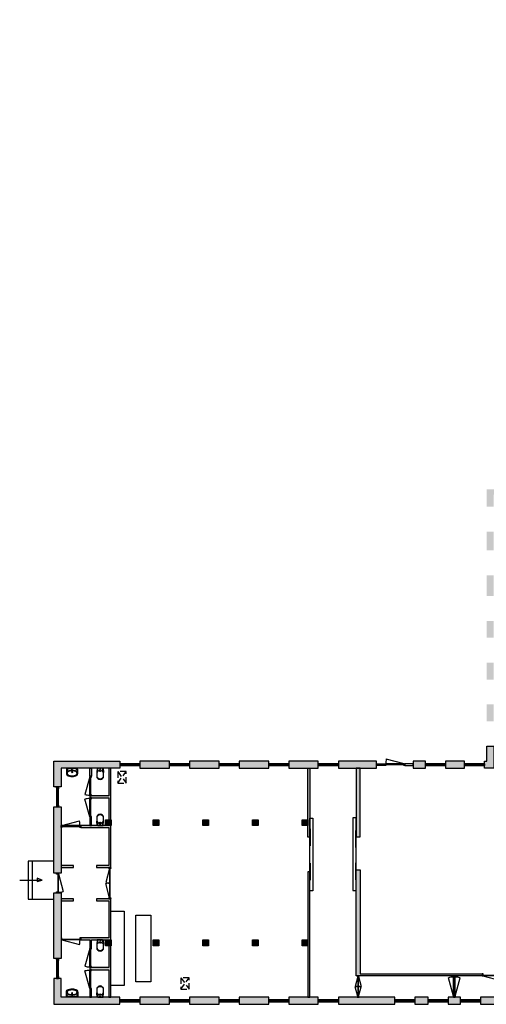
# Model space of a CAD drawing. Header units: millimetres. Extents: x -35717 to 37566, y -30893 to 27905.
# Tile 1 of 5: x -35717 to -11270, y -29135 to 22455. Entities that reach past the tile are written whole.
import ezdxf

# ---------------------------------------------------------------- set-up
doc = ezdxf.new("R2010")
doc.units = ezdxf.units.MM
doc.header["$LTSCALE"] = 100
doc.linetypes.add('HIDDEN2', pattern=[4.7625, 3.175, -1.5875])
for name, color, linetype in [('AA21----_BUITENWAND', 252, 'Continuous'), ('AA22----_BINNENWAND', 254, 'Continuous'), ('AL21----_BUITENWAND', 3, 'Continuous'), ('AL22----_BINNENWAND', 2, 'Continuous'), ('AL24----_BUITENTRAPPEN', 7, 'Continuous'), ('AL31----_BUITENKOZIJNEN', 1, 'Continuous'), ('AL32----_BINNENKOZIJNEN', 1, 'Continuous'), ('AL33----_VLOEROPENINGEN', 8, 'HIDDEN2'), ('AL72----_BALIE', 1, 'Continuous'), ('AL74----_SANITAIR', 7, 'Continuous')]:
    doc.layers.add(name, color=color, linetype=linetype)

# ---------------------------------------------------------------- blocks, each defined once
blk = doc.blocks.new('*U50')
at = {"layer": 'AL31----_BUITENKOZIJNEN'}
for points in [[(-1030, 50), (-995, 50), (-995, 9), (-980, 9), (-980, -50), (-1030, -50)], [(-995, 9), (-35, 9), (-35, 50), (-995, 50)], [(-50, -50), (-50, 9), (-35, 9), (-35, 50), (0, 50), (0, -50)]]:
    blk.add_lwpolyline(points, close=True, dxfattribs=at)
blk.add_lwpolyline([(-35, 50), (-962, 298)], dxfattribs=at)
blk.add_arc((-35, 50), 960, 165, 180, dxfattribs=at)
blk = doc.blocks.new('*U51')
at = {"layer": 'AL31----_BUITENKOZIJNEN'}
for points in [[(-1030, 50), (-995, 50), (-995, 9), (-980, 9), (-980, -50), (-1030, -50)], [(-995, 9), (-35, 9), (-35, 50), (-995, 50)], [(-50, -50), (-50, 9), (-35, 9), (-35, 50), (0, 50), (0, -50)]]:
    blk.add_lwpolyline(points, close=True, dxfattribs=at)
blk.add_lwpolyline([(-995, 50), (-68, 298)], dxfattribs=at)
blk.add_arc((-995, 50), 960, 0, 15, dxfattribs=at)
blk = doc.blocks.new('*U35')
at = {"layer": 'AL32----_BINNENKOZIJNEN'}
for points in [[(-1030, 50), (-995, 50), (-995, 9), (-980, 9), (-980, -50), (-1030, -50)], [(-995, 9), (-35, 9), (-35, 50), (-995, 50)], [(-50, -50), (-50, 9), (-35, 9), (-35, 50), (0, 50), (0, -50)]]:
    blk.add_lwpolyline(points, close=True, dxfattribs=at)
blk.add_lwpolyline([(-995, 50), (-68, 298)], dxfattribs=at)
blk.add_arc((-995, 50), 960, 0, 15, dxfattribs=at)
blk = doc.blocks.new('*U36')
at = {"layer": 'AL32----_BINNENKOZIJNEN'}
for points in [[(-1030, -50), (-995, -50), (-995, -9), (-980, -9), (-980, 50), (-1030, 50)], [(-50, 50), (-50, -9), (-35, -9), (-35, -50), (0, -50), (0, 50)], [(-995, -9), (-35, -9), (-35, -50), (-995, -50)]]:
    blk.add_lwpolyline(points, close=True, dxfattribs=at)
blk.add_lwpolyline([(-35, -50), (-962, -298)], dxfattribs=at)
blk.add_arc((-35, -50), 960, 180, 195, dxfattribs=at)
blk = doc.blocks.new('*U30')
at = {"layer": 'AL32----_BINNENKOZIJNEN'}
for points in [[(-1030, -50), (-995, -50), (-995, -9), (-980, -9), (-980, 50), (-1030, 50)], [(-50, 50), (-50, -9), (-35, -9), (-35, -50), (0, -50), (0, 50)], [(-995, -9), (-35, -9), (-35, -50), (-995, -50)]]:
    blk.add_lwpolyline(points, close=True, dxfattribs=at)
blk.add_lwpolyline([(-995, -50), (-68, -298)], dxfattribs=at)
blk.add_arc((-995, -50), 960, 345, 0, dxfattribs=at)
blk = doc.blocks.new('*U31')
at = {"layer": 'AL32----_BINNENKOZIJNEN'}
for points in [[(-1600, 50), (-1565, 50), (-1565, -50), (-1600, -50)], [(-1565, 21), (-1565, -21), (-35, -21), (-35, 21)], [(-35, 50), (0, 50), (0, -50), (-35, -50)]]:
    blk.add_lwpolyline(points, close=True, dxfattribs=at)
for points in [[(-800, -21), (-800, 21)], [(-1565, -21), (-826, -219)], [(-35, -21), (-774, -219)]]:
    blk.add_lwpolyline(points, dxfattribs=at)
for centre, start, end in [((-1565, -21), 345, 0), ((-35, -21), 179.9983, 195.0006)]:
    blk.add_arc(centre, 765, start, end, dxfattribs=at)
blk = doc.blocks.new('*U32')
at = {"layer": 'AL32----_BINNENKOZIJNEN'}
for points in [[(-1070, -50), (-1035, -50), (-1035, -9), (-1020, -9), (-1020, 50), (-1070, 50)], [(-50, 50), (-50, -9), (-35, -9), (-35, -50), (0, -50), (0, 50)], [(-1035, -9), (-35, -9), (-35, -50), (-1035, -50)]]:
    blk.add_lwpolyline(points, close=True, dxfattribs=at)
blk.add_lwpolyline([(-35, -50), (-1001, -309)], dxfattribs=at)
blk.add_arc((-35, -50), 1000, 180, 195, dxfattribs=at)
blk = doc.blocks.new('*U33')
at = {"layer": 'AL32----_BINNENKOZIJNEN'}
for points in [[(-1070, 50), (-1035, 50), (-1035, 9), (-1020, 9), (-1020, -50), (-1070, -50)], [(-1035, 9), (-35, 9), (-35, 50), (-1035, 50)], [(-50, -50), (-50, 9), (-35, 9), (-35, 50), (0, 50), (0, -50)]]:
    blk.add_lwpolyline(points, close=True, dxfattribs=at)
blk.add_lwpolyline([(-35, 50), (-1001, 309)], dxfattribs=at)
blk.add_arc((-35, 50), 1000, 165, 180, dxfattribs=at)
blk = doc.blocks.new('WC 17 (R)')
at = {"layer": 'AL74----_SANITAIR'}
for points in [[(407, 182), (232, 169), (0, 125), (0, -125), (232, -169), (408, -182, 0.999913)], [(62, 0, -1), (37, 0, -1)], [(250, 150), (407, 162, -1), (407, -162), (250, -150, -1)], [(175, 0, -1), (125, 0, -1)]]:
    blk.add_lwpolyline(points, format="xyb", close=True, dxfattribs=at)
for points in [[(0, 125), (0, 150), (232, 169)], [(0, -125), (0, -150), (232, -169)]]:
    blk.add_lwpolyline(points, dxfattribs=at)
blk = doc.blocks.new('WT 04 (R)')
at = {"color": 3}
for centre, radius, start, end in [((266, 164), 136, 44.6333, 93.716), ((257, 300), 1.091783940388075e-11, 92.5317, 90.2017)]:
    blk.add_arc(centre, radius, start, end, dxfattribs=at)
at = {"layer": 'AL74----_SANITAIR'}
for points in [[(257, 300, 0.030203), (0, 289), (0, -289, 0.030203), (257, -300, 0.217499), (363, -260, 0.107077), (423, -127, 0.043293), (438, -11), (438, 11, 0.043293), (423, 127, 0.107077), (363, 260, 0.217499)], [(72, 0, -1), (41, 0, -1)], [(233, 0, -1), (176, 0, -1)], [(227, 0, -1), (182, 0, -1)]]:
    blk.add_lwpolyline(points, format="xyb", close=True, dxfattribs=at)
for points in [[(119, 20), (120, 34), (121, 47), (122, 58), (123, 68), (124, 76), (125, 84), (126, 91), (127, 98), (128, 104), (129, 111), (130, 116), (131, 122), (132, 127), (133, 132), (134, 138), (136, 143), (137, 147), (139, 152), (140, 157), (142, 162), (143, 166), (145, 171), (146, 175), (148, 180), (150, 184), (152, 188), (154, 192), (156, 196), (158, 200), (160, 204), (163, 208), (166, 211), (169, 215), (172, 218), (175, 221), (178, 224), (181, 227), (185, 230), (188, 233), (192, 235), (195, 238), (199, 240), (203, 242), (206, 245), (211, 247), (215, 248), (220, 250), (225, 252), (230, 254), (236, 256), (243, 257), (251, 259), (259, 260), (269, 261), (279, 263), (277, 263), (272, 264), (267, 264), (261, 265), (255, 265), (249, 266), (242, 266), (235, 267), (227, 267), (219, 267), (211, 267), (203, 267), (195, 267), (187, 268), (180, 267), (172, 267), (164, 267), (157, 267), (150, 267), (143, 267), (137, 267), (130, 266), (125, 266), (119, 266), (115, 266), (110, 265), (106, 265), (102, 265), (98, 264), (94, 263), (91, 263), (88, 262), (84, 261), (81, 260), (79, 258), (76, 257), (73, 255), (70, 254), (67, 252), (65, 250), (62, 248), (59, 245), (57, 243), (54, 240), (52, 238), (49, 235), (47, 232), (44, 228), (42, 225), (40, 221), (38, 217), (36, 213), (35, 209), (33, 204), (31, 200), (30, 195), (29, 190), (28, 184), (27, 179), (26, 172), (25, 166), (24, 159), (23, 151), (22, 143), (22, 135), (21, 126), (21, 117), (20, 108), (20, 98), (20, 88), (20, 78), (20, 68), (19, 58), (19, 48), (19, 39), (19, 31), (19, 23), (19, 17), (19, 12), (19, 9), (19, 6), (19, 2), (19, -1), (19, -12), (19, -24), (20, -37), (20, -50), (20, -64), (20, -77), (21, -89), (21, -101), (22, -112), (22, -122), (23, -131), (23, -140), (24, -148), (25, -155), (26, -162), (27, -169), (28, -175), (29, -181), (30, -186), (31, -191), (33, -196), (34, -201), (36, -205), (38, -209), (40, -213), (42, -217), (44, -221), (46, -224), (48, -228), (51, -231), (53, -234), (56, -237), (58, -239), (61, -242), (64, -244), (66, -246), (69, -248), (72, -250), (75, -251), (77, -253), (80, -254), (83, -256), (86, -257), (89, -258), (92, -259), (96, -259), (99, -260), (103, -260), (107, -261), (112, -261), (116, -262), (121, -262), (126, -262), (132, -262), (138, -262), (145, -262), (151, -263), (158, -263), (166, -263), (173, -263), (181, -263), (189, -263), (197, -263), (205, -263), (213, -262), (221, -262), (229, -262), (236, -262), (243, -261), (250, -261), (257, -260), (263, -260), (268, -259), (273, -258), (278, -258), (281, -257), (271, -256), (261, -255), (252, -254), (244, -252), (238, -251), (232, -249), (226, -247), (221, -245), (216, -244), (212, -242), (208, -240), (204, -238), (200, -235), (197, -233), (193, -231), (190, -228), (186, -226), (183, -223), (179, -220), (176, -217), (173, -214), (170, -210), (167, -207), (164, -203), (162, -200), (159, -196), (157, -192), (155, -188), (153, -184), (151, -179), (149, -175), (147, -171), (146, -166), (144, -162), (143, -157), (141, -153), (139, -148), (138, -143), (137, -138), (135, -133), (134, -128), (133, -123), (132, -118), (131, -112), (129, -106), (128, -100), (127, -94), (126, -87), (125, -80), (124, -72), (123, -63), (122, -54), (121, -43), (120, -30), (119, -16), (118, 2)], [(401, -31), (402, -25), (402, -19), (402, -12), (402, -5), (402, 3), (402, 11), (402, 18), (402, 25), (401, 31), (401, 37), (401, 44), (400, 50), (399, 56), (399, 61), (398, 67), (397, 73), (396, 79), (394, 85), (393, 91), (392, 96), (391, 102), (389, 108), (388, 113), (387, 119), (386, 125), (384, 130), (383, 136), (381, 141), (380, 146), (378, 152), (376, 157), (374, 162), (372, 168), (370, 173), (368, 178), (365, 183), (363, 188), (361, 194), (358, 199), (356, 204), (353, 208), (350, 213), (347, 218), (344, 222), (341, 226), (338, 230), (335, 234), (332, 237), (329, 240), (326, 243), (323, 245), (319, 248), (316, 250), (313, 252), (310, 253), (307, 255), (304, 256), (300, 258), (297, 259), (293, 260), (290, 261), (286, 261), (281, 262), (279, 263), (269, 261), (259, 260), (251, 259), (243, 257), (236, 256), (230, 254), (225, 252), (220, 250), (215, 248), (211, 247), (206, 245), (203, 242), (199, 240), (195, 238), (192, 235), (188, 233), (185, 230), (181, 227), (178, 224), (175, 221), (172, 218), (169, 215), (166, 211), (163, 208), (160, 204), (158, 200), (156, 196), (154, 192), (152, 188), (150, 184), (148, 180), (146, 175), (145, 171), (143, 166), (142, 162), (140, 157), (139, 152), (137, 147), (136, 143), (134, 138), (133, 132), (132, 127), (131, 122), (130, 116), (129, 111), (128, 104), (127, 98), (126, 91), (125, 84), (124, 76), (123, 68), (122, 58), (121, 47), (120, 34), (119, 20), (118, 2), (119, -16), (120, -30), (121, -43), (122, -54), (123, -63), (124, -72), (125, -80), (126, -87), (127, -94), (128, -100), (129, -106), (131, -112), (132, -118), (133, -123), (134, -128), (135, -133), (137, -138), (138, -143), (139, -148), (141, -153), (143, -157), (144, -162), (146, -166), (147, -171), (149, -175), (151, -179), (153, -184), (155, -188), (157, -192), (159, -196), (162, -200), (164, -203), (167, -207), (170, -210), (173, -214), (176, -217), (179, -220), (183, -223), (186, -226), (190, -228), (193, -231), (197, -233), (200, -235), (204, -238), (208, -240), (212, -242), (216, -244), (221, -245), (226, -247), (232, -249), (238, -251), (244, -252), (252, -254), (261, -255), (271, -256), (281, -257), (283, -257), (287, -256), (291, -255), (295, -254), (299, -253), (302, -252), (305, -251), (308, -250), (312, -248), (315, -246), (318, -244), (321, -242), (324, -240), (327, -237), (330, -234), (334, -231), (337, -228), (340, -224), (343, -221), (346, -216), (349, -212), (351, -208), (354, -203), (357, -198), (359, -193), (362, -188), (364, -183), (367, -178), (369, -172), (371, -167), (373, -162), (375, -157), (377, -151), (379, -146), (380, -141), (382, -135), (384, -130), (385, -124), (386, -119), (388, -113), (389, -108), (390, -102), (391, -96), (393, -91), (394, -85), (395, -79), (396, -73), (397, -67), (398, -61), (399, -55), (400, -50), (400, -44), (401, -38)]]:
    blk.add_lwpolyline(points, close=True, dxfattribs=at)
blk = doc.blocks.new('33_kruipluik_600x440')
at = {"layer": 'AL33----_VLOEROPENINGEN'}
for p, q in [((300, -220), (-300, 220)), ((-300, -220), (300, 220))]:
    blk.add_line(p, q, dxfattribs=at)
blk.add_lwpolyline([(-300, 220), (-300, -220), (300, -220), (300, 220)], close=True, dxfattribs=at)

msp = doc.modelspace()

# ---------------------------------------------------------------- hatches: boundary and pattern name
at = {"layer": 'AA21----_BUITENWAND'}
h = msp.add_hatch(color=256, dxfattribs=at)
h.paths.add_polyline_path([(-33921, -18795), (-33551, -18795), (-33551, -22270), (-33921, -22270)])
h.paths.add_polyline_path([(-33921, -23300), (-33551, -23300), (-33551, -26735), (-33921, -26735)])
h.paths.add_polyline_path([(-30471, -29135), (-30471, -28765), (-33551, -28765), (-33551, -27785), (-33921, -27785), (-33921, -29135)])
h.paths.add_polyline_path([(-29421, -28765), (-29421, -29135), (-27871, -29135), (-27871, -28765)])
h.paths.add_polyline_path([(-26821, -28765), (-26821, -29135), (-25271, -29135), (-25271, -28765)])
h.paths.add_polyline_path([(-24221, -28765), (-24221, -29135), (-22671, -29135), (-22671, -28765)])
h.paths.add_polyline_path([(-21621, -28765), (-21621, -29135), (-20071, -29135), (-20071, -28765)])
h.paths.add_polyline_path([(-19021, -28765), (-19021, -29135), (-16071, -29135), (-16071, -28765)])
h.paths.add_polyline_path([(-15021, -28765), (-15021, -29135), (-14321, -29135), (-14321, -28765)])
h.paths.add_polyline_path([(-13271, -28765), (-13271, -29135), (-12621, -29135), (-12621, -28765)])
h.paths.add_polyline_path([(-11571, -28765), (-11571, -29135), (-9052, -29135), (-9052, -28765)])
h.paths.add_polyline_path([(-11251, -13425), (-11251, -14308), (-10881, -14308), (-10881, -13425)])
h.paths.add_polyline_path([(-11251, -15618), (-10881, -15618), (-10881, -16765), (-11361, -16765), (-11361, -16395), (-11251, -16395)])
h.paths.add_polyline_path([(-13411, -16395), (-13411, -16765), (-12411, -16765), (-12411, -16395)])
h.paths.add_polyline_path([(-15106, -16395), (-15106, -16765), (-14461, -16765), (-14461, -16395)])
h.paths.add_polyline_path([(-19021, -16395), (-19021, -16765), (-17016, -16765), (-17016, -16395)])
h.paths.add_polyline_path([(-21621, -16395), (-21621, -16765), (-20071, -16765), (-20071, -16395)])
h.paths.add_polyline_path([(-24221, -16395), (-24221, -16765), (-22671, -16765), (-22671, -16395)])
h.paths.add_polyline_path([(-26821, -16395), (-26821, -16765), (-25271, -16765), (-25271, -16395)])
h.paths.add_polyline_path([(-29421, -16395), (-29421, -16765), (-27871, -16765), (-27871, -16395)])
h.paths.add_polyline_path([(-33921, -16395), (-30471, -16395), (-30471, -16765), (-33551, -16765), (-33551, -17745), (-33921, -17745)])
h.paths.add_polyline_path([(-3001, 7865), (-3001, 6905), (-2631, 6905), (-2631, 7865)])
h.paths.add_polyline_path([(-3001, 5015), (-3001, 4055), (-2631, 4055), (-2631, 5015)])
h.paths.add_polyline_path([(-3001, 1305), (-2631, 1305), (-2631, 2165), (-3001, 2165)])
h.paths.add_polyline_path([(-4211, -2155), (-4211, -2425), (-2631, -2425), (-2631, -585), (-3001, -585), (-3001, -2155)])
h.paths.add_polyline_path([(-6391, -2155), (-6391, -2425), (-5521, -2425), (-5521, -2155)])
h.paths.add_polyline_path([(-8611, -2155), (-8611, -2425), (-7701, -2425), (-7701, -2155)])
h.paths.add_polyline_path([(-11251, -2155), (-10411, -2155), (-10411, -2425), (-10881, -2425), (-10881, -3067), (-11251, -3067)])
h.paths.add_polyline_path([(-11251, -4377), (-10881, -4377), (-10881, -5349), (-11251, -5349)])
h.paths.add_polyline_path([(-11251, -6659), (-11251, -7736), (-10881, -7736), (-10881, -6659)])
h.paths.add_polyline_path([(-11251, -9046), (-11251, -9923), (-10881, -9923), (-10881, -9046)])
h.paths.add_polyline_path([(-11251, -11233), (-11251, -12120), (-10881, -12120), (-10881, -11233)])
h.paths.add_polyline_path([(8539, 16010), (8539, 15540), (9039, 15540), (9039, 15690), (9729, 15690), (9729, 16010)])
h.paths.add_polyline_path([(7369, 11075), (7739, 11075), (7739, 8825), (7369, 8825)])
h.paths.add_polyline_path([(7739, 11725), (7369, 11725), (7369, 13485), (7739, 13485)])
h.paths.add_polyline_path([(7369, 16847), (7739, 16847), (7739, 15115), (7369, 15115)])
h.paths.add_polyline_path([(7369, 18547), (7739, 18547), (7739, 17855), (7369, 17855)])
h.paths.add_polyline_path([(7369, 20247), (7739, 20247), (7739, 19555), (7369, 19555)])
h.paths.add_polyline_path([(6219, 22455), (6219, 22085), (7369, 22085), (7369, 21255), (7739, 21255), (7739, 22455)])
h.paths.add_polyline_path([(129, 22455), (129, 22085), (3849, 22085), (3849, 22455)])
h.paths.add_polyline_path([(-1531, 22455), (-1531, 22085), (-501, 22085), (-501, 22455)])
h.paths.add_polyline_path([(-3001, 22455), (-2561, 22455), (-2561, 22085), (-2631, 22085), (-2631, 15755), (-3001, 15755)])
h.paths.add_polyline_path([(-3001, 15251), (-2631, 15251), (-2631, 14405), (-3001, 14405)])
h.paths.add_polyline_path([(-3001, 13901), (-2631, 13901), (-2631, 12655), (-3001, 12655)])
h.paths.add_polyline_path([(-3001, 10745), (-2631, 10745), (-2631, 9755), (-3001, 9755)])
h.paths.add_polyline_path([(7369, -9325), (7739, -9325), (7739, -16395), (9999, -16395), (9999, -16765), (7369, -16765)])
h.paths.add_polyline_path([(7369, -5775), (7739, -5775), (7739, -8295), (7369, -8295)])
h.paths.add_polyline_path([(7369, -2975), (7739, -2975), (7739, -5125), (7369, -5125)])
h.paths.add_polyline_path([(7369, -275), (7739, -275), (7739, -2325), (7369, -2325)])
h.paths.add_polyline_path([(7369, 2525), (7739, 2525), (7739, 375), (7369, 375)])
h.paths.add_polyline_path([(7369, 5375), (7739, 5375), (7739, 3175), (7369, 3175)])
h.paths.add_polyline_path([(7369, 8175), (7739, 8175), (7739, 6025), (7369, 6025)])
h.paths.add_polyline_path([(8739, 1009), (8739, 1479), (9039, 1479), (9039, 1329), (9729, 1329), (9729, 1009)])
h.paths.add_polyline_path([(8539, 1479), (8539, 1009), (8739, 1009), (8739, 1479)])
h.paths.add_polyline_path([(14531, -16395), (14531, -16765), (17069, -16765), (17069, -16395)])
h.paths.add_polyline_path([(11499, -16395), (13501, -16395), (13501, -16765), (11499, -16765)])
h.paths.add_polyline_path([(18169, -28765), (18169, -29135), (19269, -29135), (19270, -28765)])
h.paths.add_polyline_path([(20369, -28765), (20369, -29135), (21269, -29135), (21269, -28765)])
h.paths.add_polyline_path([(22369, -28765), (22369, -29135), (23219, -29135), (23219, -28765)])
h.paths.add_polyline_path([(24319, -28765), (24319, -29135), (25319, -29135), (25319, -28765)])
h.paths.add_polyline_path([(26419, -28765), (26419, -29135), (27444, -29135), (27444, -28765)])
h.paths.add_polyline_path([(28544, -28765), (28544, -29135), (29569, -29135), (29569, -28765)])
h.paths.add_polyline_path([(30669, -28765), (31569, -28765), (31569, -29135), (30669, -29135)])
h.paths.add_polyline_path([(35769, -27285), (35399, -27285), (35399, -28765), (32669, -28765), (32669, -29135), (35769, -29135)])
h.paths.add_polyline_path([(35399, -23145), (35769, -23145), (35769, -26635), (35399, -26635)])
h.paths.add_polyline_path([(35399, -18895), (35769, -18895), (35769, -22115), (35399, -22115)])
h.paths.add_polyline_path([(32692, -16395), (32692, -16765), (35399, -16765), (35399, -18245), (35769, -18245), (35769, -16395)])
h.paths.add_polyline_path([(30669, -16395), (30669, -16765), (31662, -16765), (31662, -16395)])
h.paths.add_polyline_path([(28544, -16395), (28544, -16765), (29569, -16765), (29569, -16395)])
h.paths.add_polyline_path([(26419, -16395), (26419, -16765), (27444, -16765), (27444, -16395)])
h.paths.add_polyline_path([(24319, -16395), (24319, -16765), (25319, -16765), (25319, -16395)])
h.paths.add_polyline_path([(22369, -16395), (22369, -16765), (23219, -16765), (23219, -16395)])
h.paths.add_polyline_path([(20369, -16395), (20369, -16765), (21269, -16765), (21269, -16395)])
h.paths.add_polyline_path([(18169, -16395), (18169, -16765), (19269, -16765), (19269, -16395)])
h.paths.add_polyline_path([(-5952, -28765), (-5952, -29135), (-2269, -29135), (-2269, -28765)])
h.paths.add_polyline_path([(-1093, -28765), (-1093, -29135), (-269, -29135), (-269, -28765)])
h.paths.add_polyline_path([(907, -28765), (907, -29135), (1731, -29135), (1731, -28765)])
h.paths.add_polyline_path([(2907, -28765), (2907, -29135), (3731, -29135), (3731, -28765)])
h.paths.add_polyline_path([(4907, -28765), (4907, -29135), (5731, -29135), (5731, -28765)])
h.paths.add_polyline_path([(6907, -28765), (6907, -29135), (10748, -29135), (10748, -28765)])
h.paths.add_polyline_path([(13848, -28765), (17069, -28765), (17069, -29135), (13848, -29135)])
at = {"layer": 'AA22----_BINNENWAND'}
h = msp.add_hatch(color=256, dxfattribs=at)
h.paths.add_polyline_path([(639, -14135), (639, -14025), (2359, -14025), (2359, -12025), (589, -12025), (589, -11915), (5559, -11915), (5559, -9175), (4559, -9175), (4559, -10885), (4449, -10885), (4449, -7065), (1759, -7065), (1759, -6735), (5869, -6735), (5869, -7065), (4559, -7065), (4559, -9065), (5559, -9065), (5559, -8095), (5669, -8095), (5669, -12025), (2469, -12025), (2469, -14025), (5559, -14025), (5559, -13055), (5669, -13055), (5669, -14135)])
h.paths.add_polyline_path([(639, -6735), (759, -6735), (759, -8135), (639, -8135)])
h.paths.add_polyline_path([(-3071, -3943), (-2771, -3943), (-2771, -6735), (-361, -6735), (-361, -14135), (-4351, -14135), (-4351, -14025), (-471, -14025), (-471, -7065), (-3071, -7065)])
h.paths.add_polyline_path([(-10881, -16395), (-10881, -16765), (-9961, -16765), (-9961, -20995), (-9711, -20995), (-9711, -19775), (-8671, -19775), (-8671, -19965), (-7471, -19965), (-7471, -18905), (-7581, -18905), (-7581, -19665), (-9711, -19665), (-9711, -16765), (-5211, -16765), (-5211, -20495), (-4961, -20495), (-4961, -16765), (-3571, -16765), (-3571, -16395)])
h.paths.add_polyline_path([(9999, -16765), (9669, -16765), (9669, -23705), (9999, -23705)])
h.paths.add_polyline_path([(-3941, -21605), (-5031, -21605), (-5031, -25507), (-3941, -25507)], flags=16)
h.paths.add_polyline_path([(-3831, -21495), (-5211, -21495), (-5211, -21605), (-5161, -21605), (-5161, -25395), (-5361, -25395), (-5361, -26036), (-5031, -26036), (-5031, -25615), (-3831, -25615)])
h.paths.add_polyline_path([(-9961, -21995), (-8651, -21995), (-8651, -24395), (-8761, -24395), (-8761, -22105), (-9711, -22105), (-9711, -25395), (-6961, -25395), (-6961, -25615), (-9711, -25615), (-9711, -27545), (-9961, -27545)])
h.paths.add_polyline_path([(-18091, -22096), (-17871, -22096), (-17871, -27545), (-11491, -27545), (-11491, -27645), (-18091, -27645)])
h.paths.add_polyline_path([(-20621, -28765), (-20521, -28765), (-20521, -22185), (-20621, -22185)])
h.paths.add_polyline_path([(-17871, -16765), (-18091, -16765), (-18091, -20365), (-17871, -20365)])
h.paths.add_polyline_path([(-20621, -16765), (-20521, -16765), (-20521, -20385), (-20621, -20385)])
h.paths.add_polyline_path([(-30941, -16765), (-31051, -16765), (-31051, -18210), (-32051, -18210), (-32051, -18320), (-31051, -18320), (-31051, -19465), (-30941, -19465)])
h.paths.add_polyline_path([(-32051, -19765), (-31951, -19765), (-31951, -19350), (-32051, -19350)])
h.paths.add_polyline_path([(-30941, -19765), (-32521, -19765), (-32521, -19875), (-31051, -19875), (-31051, -21855), (-31701, -21855), (-31701, -21965), (-30941, -21965)])
h.paths.add_polyline_path([(-33551, -23605), (-33551, -23715), (-32901, -23715), (-32901, -23605)])
h.paths.add_polyline_path([(-33551, -21855), (-33551, -21965), (-32901, -21965), (-32901, -21855)])
h.paths.add_polyline_path([(-30941, -23605), (-31701, -23605), (-31701, -23715), (-31051, -23715), (-31051, -25655), (-32521, -25655), (-32521, -25765), (-32051, -25765), (-32051, -26180), (-31951, -26180), (-31951, -25765), (-30941, -25765)])
h.paths.add_polyline_path([(-32051, -28765), (-31951, -28765), (-31951, -28350), (-32051, -28350)], flags=17)
h.paths.add_polyline_path([(-30941, -26065), (-31051, -26065), (-31051, -27210), (-32051, -27210), (-32051, -27320), (-31051, -27320), (-31051, -28765), (-30941, -28765)])
h.paths.add_polyline_path([(-32051, -16765), (-31951, -16765), (-31951, -17180), (-32051, -17180)], flags=17)
h.paths.add_polyline_path([(-6701, -27645), (-6701, -27545), (7522, -27545), (8109, -26840), (8109, -25445), (8209, -25445), (8209, -26877), (7569, -27645)])
h.paths.add_polyline_path([(-10461, -27545), (-10461, -27645), (-8301, -27645), (-8301, -27545)])
h.paths.add_polyline_path([(33844, -28765), (33954, -28765), (33954, -27615), (34002, -27615), (34002, -27515), (33954, -27515), (33954, -25315), (34059, -25315), (34059, -25205), (33654, -25205), (33654, -25315), (33844, -25315)], flags=17)
h.paths.add_polyline_path([(31039, -28565), (30819, -28565), (30819, -28765), (31334, -28765), (31334, -28565), (32539, -28565), (32539, -28335), (32439, -28335), (32439, -28465), (31334, -28465), (31334, -27405), (32539, -27405), (32539, -27285), (31334, -27285), (31334, -26355), (32539, -26355), (32539, -26245), (31334, -26245), (31334, -25315), (32624, -25315), (32624, -25205), (31259, -25205), (31259, -25014), (31039, -25014), (31039, -25505), (28341, -25505), (28341, -25615), (31039, -25615)], flags=17)
h.paths.add_polyline_path([(26984, -28565), (26669, -28565), (26669, -28765), (27169, -28765), (27169, -28565), (27094, -28565), (27094, -25615), (27311, -25615), (27311, -25505), (26768, -25505), (26768, -25615), (26984, -25615)], flags=0)
h.paths.add_polyline_path([(22819, -28565), (22569, -28565), (22569, -28765), (23069, -28765), (23069, -28565), (23039, -28565), (23039, -25615), (25738, -25615), (25738, -25505), (22024, -25505), (22024, -25615), (22819, -25615)], flags=0)
h.paths.add_polyline_path([(20709, -28765), (20819, -28765), (20819, -25615), (20994, -25615), (20994, -25505), (20267, -25505), (20267, -25615), (20709, -25615)], flags=17)
h.paths.add_polyline_path([(35399, -27515), (35399, -27615), (34802, -27615), (34802, -27515)])
h.paths.add_polyline_path([(35399, -25205), (35399, -25315), (34859, -25315), (34859, -25205)])
h.paths.add_polyline_path([(34319, -21915), (34419, -21915), (34419, -19905), (35399, -19905), (35399, -19805), (34319, -19805)])
h.paths.add_polyline_path([(31039, -16965), (30819, -16965), (30819, -16765), (31319, -16765), (31319, -16965), (31149, -16965), (31149, -20645), (31259, -20645), (31259, -23984), (31039, -23984), (31039, -23705), (29789, -23705), (29789, -23595), (31039, -23595)])
h.paths.add_polyline_path([(17679, -23595), (17679, -23705), (19589, -23705), (19589, -23595)], flags=17)
h.paths.add_polyline_path([(25879, -23595), (25879, -23705), (27789, -23705), (27789, -23595)], flags=17)
h.paths.add_polyline_path([(22819, -16965), (22569, -16965), (22569, -16765), (23069, -16765), (23069, -16965), (23039, -16965), (23039, -23595), (25039, -23595), (25039, -23705), (21589, -23705), (21589, -23595), (22819, -23595)])
h.paths.add_polyline_path([(14599, -16765), (14819, -16765), (14819, -23595), (16839, -23595), (16839, -23705), (14185, -23705), (14185, -23595), (14599, -23595)])
h.paths.add_polyline_path([(18569, -16765), (18569, -16965), (19069, -16965), (19069, -16765)])
h.paths.add_polyline_path([(26669, -16765), (26669, -16965), (27169, -16965), (27169, -16765)])
h.paths.add_polyline_path([(9669, -23645), (9669, -23535), (8659, -23535), (8659, -21705), (9669, -21705), (9669, -21595), (8549, -21595), (8549, -23545), (8069, -23545), (8069, -23645)])
h.paths.add_polyline_path([(6979, -16885), (7064, -16885), (7064, -17726), (6979, -17726)])
h.paths.add_polyline_path([(9669, -19535), (9669, -19456), (7041, -19456), (7041, -18756), (6979, -18756), (6979, -19535)])
h.paths.add_polyline_path([(6594, -16765), (6594, -16885), (7064, -16885), (7064, -16765)])
edge = h.paths.add_edge_path()
edge.add_line((16597, -25505), (16319, -25505))
edge.add_line((16319, -25505), (16319, -26615))
edge.add_line((16319, -26615), (14819, -26615))
edge.add_line((14819, -26615), (14819, -25615))
edge.add_line((14819, -25615), (15289, -25615))
edge.add_line((15289, -25615), (15289, -25505))
edge.add_line((15289, -25505), (9669, -25505))
edge.add_line((9669, -25505), (9669, -28765))
edge.add_line((9669, -28765), (9999, -28765))
edge.add_line((9999, -28765), (9999, -25815))
edge.add_line((9999, -25815), (14599, -25815))
edge.add_line((14599, -25815), (14599, -28765))
edge.add_line((14599, -28765), (14819, -28765))
edge.add_line((14819, -28765), (14819, -27755))
edge.add_line((14819, -27755), (15289, -27755))
edge.add_line((15289, -27755), (15289, -27645))
edge.add_line((15289, -27645), (14819, -27645))
edge.add_line((14819, -27645), (14819, -26725))
edge.add_line((14819, -26725), (16319, -26725))
edge.add_line((16319, -26725), (16319, -27765))
edge.add_line((16319, -27765), (16429, -27765))
edge.add_line((16429, -27765), (16429, -25615))
edge.add_line((16429, -25615), (16597, -25615))
edge.add_line((35389, -19805), (34319, -19805))
edge.add_line((34319, -19805), (34319, -21915))
at = {"layer": 'AL22----_BINNENWAND'}
h = msp.add_hatch(color=256, dxfattribs=at)
h.dxf.hatch_style = 1
h.paths.add_polyline_path([(-30921, -19465), (-31221, -19465), (-31221, -19765), (-31051, -19765), (-30921, -19765)])
h = msp.add_hatch(color=256, dxfattribs=at)
h.dxf.hatch_style = 1
h.paths.add_polyline_path([(-28421, -19465), (-28721, -19465), (-28721, -19765), (-28551, -19765), (-28421, -19765)])
h = msp.add_hatch(color=256, dxfattribs=at)
h.dxf.hatch_style = 1
h.paths.add_polyline_path([(-25821, -19465), (-26121, -19465), (-26121, -19765), (-25951, -19765), (-25821, -19765)])
h = msp.add_hatch(color=256, dxfattribs=at)
h.dxf.hatch_style = 1
h.paths.add_polyline_path([(-23221, -19465), (-23521, -19465), (-23521, -19765), (-23351, -19765), (-23221, -19765)])
h = msp.add_hatch(color=256, dxfattribs=at)
h.dxf.hatch_style = 1
h.paths.add_polyline_path([(-20621, -19465), (-20921, -19465), (-20921, -19765), (-20751, -19765), (-20621, -19765)])
h = msp.add_hatch(color=256, dxfattribs=at)
h.dxf.hatch_style = 1
h.paths.add_polyline_path([(-30921, -25765), (-31221, -25765), (-31221, -26065), (-31051, -26065), (-30921, -26065)])
h = msp.add_hatch(color=256, dxfattribs=at)
h.dxf.hatch_style = 1
h.paths.add_polyline_path([(-28421, -25765), (-28721, -25765), (-28721, -26065), (-28551, -26065), (-28421, -26065)])
h = msp.add_hatch(color=256, dxfattribs=at)
h.dxf.hatch_style = 1
h.paths.add_polyline_path([(-25821, -25765), (-26121, -25765), (-26121, -26065), (-25951, -26065), (-25821, -26065)])
h = msp.add_hatch(color=256, dxfattribs=at)
h.dxf.hatch_style = 1
h.paths.add_polyline_path([(-23221, -25765), (-23521, -25765), (-23521, -26065), (-23351, -26065), (-23221, -26065)])
h = msp.add_hatch(color=256, dxfattribs=at)
h.dxf.hatch_style = 1
h.paths.add_polyline_path([(-20621, -25765), (-20921, -25765), (-20921, -26065), (-20751, -26065), (-20621, -26065)])

# ---------------------------------------------------------------- linework, layer by layer
at = {"layer": 'AL21----_BUITENWAND'}
for points in [[(-11251, -15618), (-10881, -15618), (-10881, -16765), (-11361, -16765), (-11361, -16395), (-11251, -16395)], [(-33921, -16395), (-30471, -16395), (-30471, -16765), (-33551, -16765), (-33551, -17745), (-33921, -17745)], [(-29421, -16395), (-29421, -16765), (-27871, -16765), (-27871, -16395)], [(-26821, -16395), (-26821, -16765), (-25271, -16765), (-25271, -16395)], [(-24221, -16395), (-24221, -16765), (-22671, -16765), (-22671, -16395)], [(-21621, -16395), (-21621, -16765), (-20071, -16765), (-20071, -16395)], [(-19021, -16395), (-19021, -16765), (-17016, -16765), (-17016, -16395)], [(-15106, -16395), (-15106, -16765), (-14461, -16765), (-14461, -16395)], [(-13411, -16395), (-13411, -16765), (-12411, -16765), (-12411, -16395)], [(-33921, -18795), (-33551, -18795), (-33551, -22270), (-33921, -22270)], [(-33921, -23300), (-33551, -23300), (-33551, -26735), (-33921, -26735)], [(-30471, -29135), (-30471, -28765), (-33551, -28765), (-33551, -27785), (-33921, -27785), (-33921, -29135)], [(-29421, -28765), (-29421, -29135), (-27871, -29135), (-27871, -28765)], [(-26821, -28765), (-26821, -29135), (-25271, -29135), (-25271, -28765)], [(-24221, -28765), (-24221, -29135), (-22671, -29135), (-22671, -28765)], [(-21621, -28765), (-21621, -29135), (-20071, -29135), (-20071, -28765)], [(-19021, -28765), (-19021, -29135), (-16071, -29135), (-16071, -28765)], [(-15021, -28765), (-15021, -29135), (-14321, -29135), (-14321, -28765)], [(-13271, -28765), (-13271, -29135), (-12621, -29135), (-12621, -28765)], [(-11571, -28765), (-11571, -29135), (-9052, -29135), (-9052, -28765)]]:
    msp.add_lwpolyline(points, close=True, dxfattribs=at)
at = {"layer": 'AL22----_BINNENWAND'}
for points in [[(-32051, -16765), (-31951, -16765), (-31951, -17180), (-32051, -17180)], [(-30941, -16765), (-31051, -16765), (-31051, -18210), (-32051, -18210), (-32051, -18320), (-31051, -18320), (-31051, -19465), (-30941, -19465)], [(-20621, -16765), (-20521, -16765), (-20521, -20385), (-20621, -20385)], [(-17871, -16765), (-18091, -16765), (-18091, -20365), (-17871, -20365)], [(-32051, -19765), (-31951, -19765), (-31951, -19350), (-32051, -19350)], [(-31221, -19465), (-30921, -19465), (-30921, -19765), (-31221, -19765)], [(-28721, -19465), (-28421, -19465), (-28421, -19765), (-28721, -19765)], [(-26121, -19465), (-25821, -19465), (-25821, -19765), (-26121, -19765)], [(-23521, -19465), (-23221, -19465), (-23221, -19765), (-23521, -19765)], [(-20921, -19465), (-20621, -19465), (-20621, -19765), (-20921, -19765)], [(-30941, -19765), (-32521, -19765), (-32521, -19875), (-31051, -19875), (-31051, -21855), (-31701, -21855), (-31701, -21965), (-30941, -21965)], [(-33551, -21855), (-33551, -21965), (-32901, -21965), (-32901, -21855)], [(-31041, -21965), (-31041, -21985), (-30941, -21985), (-30941, -21965)], [(-18091, -22096), (-17871, -22096), (-17871, -27545), (-11491, -27545), (-11491, -27645), (-18091, -27645)], [(-20621, -28765), (-20521, -28765), (-20521, -22185), (-20621, -22185)], [(-33551, -23605), (-33551, -23715), (-32901, -23715), (-32901, -23605)], [(-30941, -23605), (-31701, -23605), (-31701, -23715), (-31051, -23715), (-31051, -25655), (-32521, -25655), (-32521, -25765), (-32051, -25765), (-32051, -26180), (-31951, -26180), (-31951, -25765), (-30941, -25765)], [(-31041, -23585), (-31041, -23605), (-30941, -23605), (-30941, -23585)], [(-31221, -25765), (-30921, -25765), (-30921, -26065), (-31221, -26065)], [(-28721, -25765), (-28421, -25765), (-28421, -26065), (-28721, -26065)], [(-26121, -25765), (-25821, -25765), (-25821, -26065), (-26121, -26065)], [(-23521, -25765), (-23221, -25765), (-23221, -26065), (-23521, -26065)], [(-20921, -25765), (-20621, -25765), (-20621, -26065), (-20921, -26065)], [(-30941, -26065), (-31051, -26065), (-31051, -27210), (-32051, -27210), (-32051, -27320), (-31051, -27320), (-31051, -28765), (-30941, -28765)], [(-32051, -28765), (-31951, -28765), (-31951, -28350), (-32051, -28350)]]:
    msp.add_lwpolyline(points, close=True, dxfattribs=at)
at = {"layer": 'AL24----_BUITENTRAPPEN'}
for points in [[(-33921, -21630), (-35271, -21630), (-35271, -23630), (-33921, -23630)], [(-35071, -21630), (-35071, -23630)], [(-35717, -22630), (-34543, -22630), (-34801, -22531), (-34801, -22705), (-34543, -22630)]]:
    msp.add_lwpolyline(points, dxfattribs=at)
at = {"layer": 'AL31----_BUITENKOZIJNEN'}
for points in [[(-29421, -16630), (-29421, -16530), (-30471, -16530), (-30471, -16630)], [(-30471, -16630), (-30426, -16630), (-30426, -16580), (-30414, -16580), (-30414, -16530), (-30471, -16530)], [(-30362, -16580), (-30362, -16605), (-30372, -16605), (-30372, -16630), (-30426, -16630), (-30426, -16580)], [(-29529, -16605), (-29529, -16580), (-30362, -16580), (-30362, -16605)], [(-29465, -16580), (-29465, -16630), (-29519, -16630), (-29519, -16605), (-29529, -16605), (-29529, -16580)], [(-29421, -16630), (-29465, -16630), (-29465, -16580), (-29477, -16580), (-29477, -16530), (-29421, -16530)], [(-26821, -16630), (-26821, -16530), (-27871, -16530), (-27871, -16630)], [(-27871, -16630), (-27826, -16630), (-27826, -16580), (-27814, -16580), (-27814, -16530), (-27871, -16530)], [(-27762, -16580), (-27762, -16605), (-27772, -16605), (-27772, -16630), (-27826, -16630), (-27826, -16580)], [(-26929, -16605), (-26929, -16580), (-27762, -16580), (-27762, -16605)], [(-26865, -16580), (-26865, -16630), (-26919, -16630), (-26919, -16605), (-26929, -16605), (-26929, -16580)], [(-26821, -16630), (-26865, -16630), (-26865, -16580), (-26877, -16580), (-26877, -16530), (-26821, -16530)], [(-24221, -16630), (-24221, -16530), (-25271, -16530), (-25271, -16630)], [(-25271, -16630), (-25226, -16630), (-25226, -16580), (-25214, -16580), (-25214, -16530), (-25271, -16530)], [(-25162, -16580), (-25162, -16605), (-25172, -16605), (-25172, -16630), (-25226, -16630), (-25226, -16580)], [(-24329, -16605), (-24329, -16580), (-25162, -16580), (-25162, -16605)], [(-24265, -16580), (-24265, -16630), (-24319, -16630), (-24319, -16605), (-24329, -16605), (-24329, -16580)], [(-24221, -16630), (-24265, -16630), (-24265, -16580), (-24277, -16580), (-24277, -16530), (-24221, -16530)], [(-21621, -16630), (-21621, -16530), (-22671, -16530), (-22671, -16630)], [(-22671, -16630), (-22626, -16630), (-22626, -16580), (-22614, -16580), (-22614, -16530), (-22671, -16530)], [(-22562, -16580), (-22562, -16605), (-22572, -16605), (-22572, -16630), (-22626, -16630), (-22626, -16580)], [(-21729, -16605), (-21729, -16580), (-22562, -16580), (-22562, -16605)], [(-21665, -16580), (-21665, -16630), (-21719, -16630), (-21719, -16605), (-21729, -16605), (-21729, -16580)], [(-21621, -16630), (-21665, -16630), (-21665, -16580), (-21677, -16580), (-21677, -16530), (-21621, -16530)], [(-19021, -16630), (-19021, -16530), (-20071, -16530), (-20071, -16630)], [(-20071, -16630), (-20026, -16630), (-20026, -16580), (-20014, -16580), (-20014, -16530), (-20071, -16530)], [(-19962, -16580), (-19962, -16605), (-19972, -16605), (-19972, -16630), (-20026, -16630), (-20026, -16580)], [(-19129, -16605), (-19129, -16580), (-19962, -16580), (-19962, -16605)], [(-19065, -16580), (-19065, -16630), (-19119, -16630), (-19119, -16605), (-19129, -16605), (-19129, -16580)], [(-19021, -16630), (-19065, -16630), (-19065, -16580), (-19077, -16580), (-19077, -16530), (-19021, -16530)], [(-17016, -16530), (-16576, -16530), (-16576, -16630), (-17016, -16630)], [(-15546, -16530), (-15546, -16630), (-15106, -16630), (-15106, -16530)], [(-13411, -16630), (-13411, -16530), (-14461, -16530), (-14461, -16630)], [(-14461, -16630), (-14416, -16630), (-14416, -16580), (-14404, -16580), (-14404, -16530), (-14461, -16530)], [(-14352, -16580), (-14352, -16605), (-14362, -16605), (-14362, -16630), (-14416, -16630), (-14416, -16580)], [(-13519, -16605), (-13519, -16580), (-14352, -16580), (-14352, -16605)], [(-13455, -16580), (-13455, -16630), (-13509, -16630), (-13509, -16605), (-13519, -16605), (-13519, -16580)], [(-13411, -16630), (-13455, -16630), (-13455, -16580), (-13467, -16580), (-13467, -16530), (-13411, -16530)], [(-11361, -16630), (-11361, -16530), (-12411, -16530), (-12411, -16630)], [(-12411, -16630), (-12366, -16630), (-12366, -16580), (-12354, -16580), (-12354, -16530), (-12411, -16530)], [(-12302, -16580), (-12302, -16605), (-12312, -16605), (-12312, -16630), (-12366, -16630), (-12366, -16580)], [(-11469, -16605), (-11469, -16580), (-12302, -16580), (-12302, -16605)], [(-11405, -16580), (-11405, -16630), (-11459, -16630), (-11459, -16605), (-11469, -16605), (-11469, -16580)], [(-11361, -16630), (-11405, -16630), (-11405, -16580), (-11417, -16580), (-11417, -16530), (-11361, -16530)], [(-33686, -17745), (-33786, -17745), (-33786, -18795), (-33686, -18795)], [(-33686, -17745), (-33686, -17789), (-33736, -17789), (-33736, -17801), (-33786, -17801), (-33786, -17745)], [(-33736, -17789), (-33686, -17789), (-33686, -17843), (-33711, -17843), (-33711, -17853), (-33736, -17853)], [(-33711, -17853), (-33736, -17853), (-33736, -18687), (-33711, -18687)], [(-33686, -18795), (-33686, -18751), (-33736, -18751), (-33736, -18739), (-33786, -18739), (-33786, -18795)], [(-33736, -18687), (-33711, -18687), (-33711, -18696), (-33686, -18696), (-33686, -18751), (-33736, -18751)], [(-33686, -26735), (-33786, -26735), (-33786, -27785), (-33686, -27785)], [(-33686, -26735), (-33686, -26779), (-33736, -26779), (-33736, -26791), (-33786, -26791), (-33786, -26735)], [(-33736, -26779), (-33686, -26779), (-33686, -26833), (-33711, -26833), (-33711, -26843), (-33736, -26843)], [(-33711, -26843), (-33736, -26843), (-33736, -27677), (-33711, -27677)], [(-33686, -27785), (-33686, -27741), (-33736, -27741), (-33736, -27729), (-33786, -27729), (-33786, -27785)], [(-33736, -27677), (-33711, -27677), (-33711, -27686), (-33686, -27686), (-33686, -27741), (-33736, -27741)], [(-30471, -28900), (-30471, -29000), (-29421, -29000), (-29421, -28900)], [(-30471, -28900), (-30426, -28900), (-30426, -28950), (-30414, -28950), (-30414, -29000), (-30471, -29000)], [(-30426, -28950), (-30426, -28900), (-30372, -28900), (-30372, -28925), (-30362, -28925), (-30362, -28950)], [(-30362, -28925), (-30362, -28950), (-29529, -28950), (-29529, -28925)], [(-29529, -28950), (-29529, -28925), (-29519, -28925), (-29519, -28900), (-29465, -28900), (-29465, -28950)], [(-29421, -28900), (-29465, -28900), (-29465, -28950), (-29477, -28950), (-29477, -29000), (-29421, -29000)], [(-27871, -28900), (-27871, -29000), (-26821, -29000), (-26821, -28900)], [(-27871, -28900), (-27826, -28900), (-27826, -28950), (-27814, -28950), (-27814, -29000), (-27871, -29000)], [(-27826, -28950), (-27826, -28900), (-27772, -28900), (-27772, -28925), (-27762, -28925), (-27762, -28950)], [(-27762, -28925), (-27762, -28950), (-26929, -28950), (-26929, -28925)], [(-26929, -28950), (-26929, -28925), (-26919, -28925), (-26919, -28900), (-26865, -28900), (-26865, -28950)], [(-26821, -28900), (-26865, -28900), (-26865, -28950), (-26877, -28950), (-26877, -29000), (-26821, -29000)], [(-25271, -28900), (-25271, -29000), (-24221, -29000), (-24221, -28900)], [(-25271, -28900), (-25226, -28900), (-25226, -28950), (-25214, -28950), (-25214, -29000), (-25271, -29000)], [(-25226, -28950), (-25226, -28900), (-25172, -28900), (-25172, -28925), (-25162, -28925), (-25162, -28950)], [(-25162, -28925), (-25162, -28950), (-24329, -28950), (-24329, -28925)], [(-24329, -28950), (-24329, -28925), (-24319, -28925), (-24319, -28900), (-24265, -28900), (-24265, -28950)], [(-24221, -28900), (-24265, -28900), (-24265, -28950), (-24277, -28950), (-24277, -29000), (-24221, -29000)], [(-22671, -28900), (-22671, -29000), (-21621, -29000), (-21621, -28900)], [(-22671, -28900), (-22626, -28900), (-22626, -28950), (-22614, -28950), (-22614, -29000), (-22671, -29000)], [(-22626, -28950), (-22626, -28900), (-22572, -28900), (-22572, -28925), (-22562, -28925), (-22562, -28950)], [(-22562, -28925), (-22562, -28950), (-21729, -28950), (-21729, -28925)], [(-21729, -28950), (-21729, -28925), (-21719, -28925), (-21719, -28900), (-21665, -28900), (-21665, -28950)], [(-21621, -28900), (-21665, -28900), (-21665, -28950), (-21677, -28950), (-21677, -29000), (-21621, -29000)], [(-20071, -28900), (-20071, -29000), (-19021, -29000), (-19021, -28900)], [(-20071, -28900), (-20026, -28900), (-20026, -28950), (-20014, -28950), (-20014, -29000), (-20071, -29000)], [(-20026, -28950), (-20026, -28900), (-19972, -28900), (-19972, -28925), (-19962, -28925), (-19962, -28950)], [(-19962, -28925), (-19962, -28950), (-19129, -28950), (-19129, -28925)], [(-19129, -28950), (-19129, -28925), (-19119, -28925), (-19119, -28900), (-19065, -28900), (-19065, -28950)], [(-19021, -28900), (-19065, -28900), (-19065, -28950), (-19077, -28950), (-19077, -29000), (-19021, -29000)], [(-16071, -28900), (-16071, -29000), (-15021, -29000), (-15021, -28900)], [(-16071, -28900), (-16026, -28900), (-16026, -28950), (-16014, -28950), (-16014, -29000), (-16071, -29000)], [(-16026, -28950), (-16026, -28900), (-15972, -28900), (-15972, -28925), (-15962, -28925), (-15962, -28950)], [(-15962, -28925), (-15962, -28950), (-15129, -28950), (-15129, -28925)], [(-15129, -28950), (-15129, -28925), (-15119, -28925), (-15119, -28900), (-15065, -28900), (-15065, -28950)], [(-15021, -28900), (-15065, -28900), (-15065, -28950), (-15077, -28950), (-15077, -29000), (-15021, -29000)], [(-14321, -28900), (-14321, -29000), (-13271, -29000), (-13271, -28900)], [(-14321, -28900), (-14276, -28900), (-14276, -28950), (-14264, -28950), (-14264, -29000), (-14321, -29000)], [(-14276, -28950), (-14276, -28900), (-14222, -28900), (-14222, -28925), (-14212, -28925), (-14212, -28950)], [(-14212, -28925), (-14212, -28950), (-13379, -28950), (-13379, -28925)], [(-13379, -28950), (-13379, -28925), (-13369, -28925), (-13369, -28900), (-13315, -28900), (-13315, -28950)], [(-13271, -28900), (-13315, -28900), (-13315, -28950), (-13327, -28950), (-13327, -29000), (-13271, -29000)], [(-12621, -28900), (-12621, -29000), (-11571, -29000), (-11571, -28900)], [(-12621, -28900), (-12576, -28900), (-12576, -28950), (-12564, -28950), (-12564, -29000), (-12621, -29000)], [(-12576, -28950), (-12576, -28900), (-12522, -28900), (-12522, -28925), (-12512, -28925), (-12512, -28950)], [(-12512, -28925), (-12512, -28950), (-11679, -28950), (-11679, -28925)], [(-11679, -28950), (-11679, -28925), (-11669, -28925), (-11669, -28900), (-11615, -28900), (-11615, -28950)], [(-11571, -28900), (-11615, -28900), (-11615, -28950), (-11627, -28950), (-11627, -29000), (-11571, -29000)]]:
    msp.add_lwpolyline(points, close=True, dxfattribs=at)
at = {"layer": 'AL32----_BINNENKOZIJNEN'}
for points in [[(-20521, -19385), (-20351, -19385), (-20351, -23185), (-20521, -23185)], [(-18091, -19365), (-18261, -19365), (-18261, -23165), (-18091, -23165)], [(-20521, -19935), (-20491, -19935), (-20491, -20835), (-20521, -20835)], [(-18091, -20025), (-18121, -20025), (-18121, -20925), (-18091, -20925)], [(-20521, -21735), (-20491, -21735), (-20491, -22635), (-20521, -22635)], [(-18091, -21715), (-18121, -21715), (-18121, -22615), (-18091, -22615)], [(-18036, -27645), (-18036, -27680), (-17936, -27680), (-17936, -27645)], [(-18006, -27680), (-18006, -28730), (-17965, -28730), (-17965, -27680)], [(-12996, -27645), (-12996, -27670), (-12896, -27670), (-12896, -27645)], [(-18036, -28730), (-18036, -28765), (-17936, -28765), (-17936, -28730)], [(-12996, -28740), (-12996, -28765), (-12896, -28765), (-12896, -28740)]]:
    msp.add_lwpolyline(points, close=True, dxfattribs=at)
for points in [[(-18006, -27680), (-18145, -28195)], [(-17965, -27680), (-17827, -28195)], [(-18006, -28730), (-18145, -28215)], [(-18006, -28205), (-17965, -28205)], [(-17965, -28730), (-17827, -28215)]]:
    msp.add_lwpolyline(points, dxfattribs=at)
for centre, start, end in [((-18006, -27215), 261.978, 270), ((-18006, -29195), 90, 98.022), ((-17965, -27215), 270, 278.022), ((-17965, -29195), 81.978, 90)]:
    msp.add_arc(centre, 990, start, end, dxfattribs=at)
at = {"layer": 'AL72----_BALIE'}
for points in [[(-30941, -24258), (-30241, -24258), (-30241, -28158), (-30941, -28158)], [(-29641, -24458), (-28841, -24458), (-28841, -27958), (-29641, -27958)]]:
    msp.add_lwpolyline(points, close=True, dxfattribs=at)

# ---------------------------------------------------------------- block references
at = {"layer": 'AL31----_BUITENKOZIJNEN'}
msp.add_blockref('*U50', (-15546, -16580), dxfattribs=at)
at = {"layer": 'AL31----_BUITENKOZIJNEN', "rotation": 270}
msp.add_blockref('*U51', (-33736, -23300), dxfattribs=at)
at = {"layer": 'AL32----_BINNENKOZIJNEN', "rotation": 270}
for name, p in [('*U30', (-32001, -18210)), ('*U36', (-32001, -19350)), ('*U31', (-30991, -23585)), ('*U30', (-32001, -27210)), ('*U36', (-32001, -28350)), ('*U32', (-12946, -28740)), ('*U33', (-12946, -28740))]:
    msp.add_blockref(name, p, dxfattribs=at)
at = {"layer": 'AL32----_BINNENKOZIJNEN'}
for name, p in [('*U35', (-32521, -19820)), ('*U30', (-32521, -25710)), ('*U30', (-10461, -27595))]:
    msp.add_blockref(name, p, dxfattribs=at)
at = {"layer": 'AL33----_VLOEROPENINGEN', "rotation": 270}
for p in [(-30360, -17243), (-27055, -28042)]:
    msp.add_blockref('33_kruipluik_600x440', p, dxfattribs=at)
at = {"layer": 'AL74----_SANITAIR'}
for name, p, rotation in [('WT 04 (R)', (-32973, -16765), 270), ('WC 17 (R)', (-31501, -16765), 270), ('WC 17 (R)', (-31501, -19765), 90), ('WC 17 (R)', (-31500, -25765), 270), ('WC 17 (R)', (-31501, -28765), 90)]:
    msp.add_blockref(name, p, dxfattribs=dict(at, rotation=rotation))
at = {"layer": 'AL74----_SANITAIR', "xscale": -1, "rotation": 270}
msp.add_blockref('WT 04 (R)', (-32973, -28765), dxfattribs=at)

doc.saveas('drawing.dxf')
